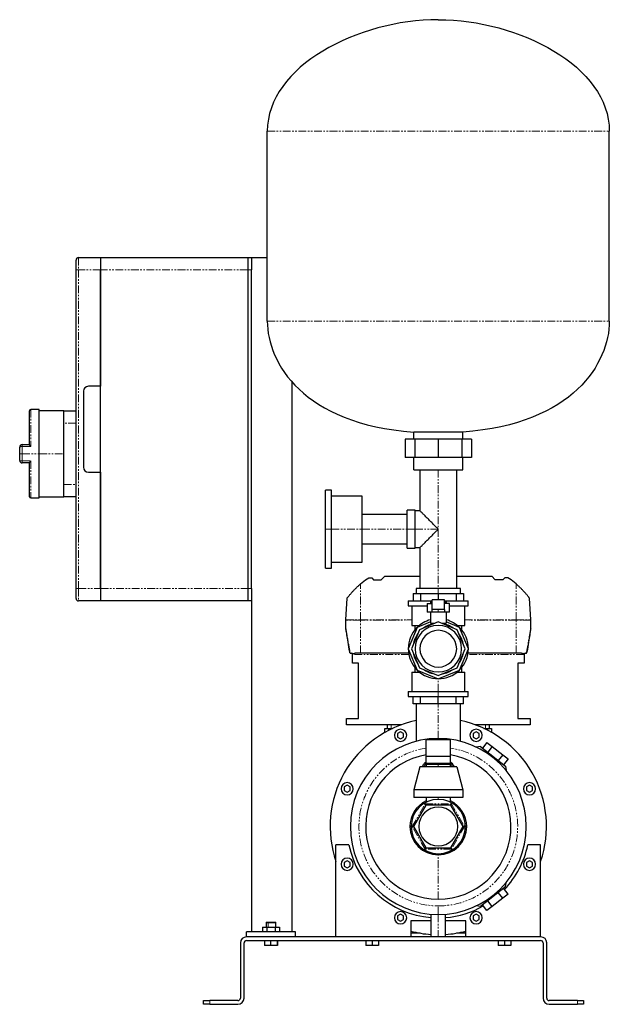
# Model space of a CAD drawing. Header units: millimetres. Extents: x 16 to 1275, y 26 to 829.
# Tile 3 of 3: x 794 to 1275, y 26 to 829. Entities that reach past the tile are written whole.
import ezdxf

# ---------------------------------------------------------------- set-up
doc = ezdxf.new("R2010")
doc.units = ezdxf.units.MM
doc.linetypes.add('PHANTOM', pattern=[12.7, 6.35, -1.27, 1.27, -1.27, 1.27, -1.27])

msp = doc.modelspace()

# ---------------------------------------------------------------- linework, layer by layer
at = {"color": 7, "linetype": 'Continuous', "lineweight": 25}
for p, q in [((996.21, 582.85), (996.21, 737.85)), ((1275.21, 582.85), (1275.21, 737.85)), ((842.21, 634.85), (860.21, 634.85)), ((860.21, 634.85), (860.21, 624.85)), ((860.21, 634.85), (980.21, 634.85)), ((980.21, 634.85), (980.21, 624.85)), ((980.21, 634.85), (983.21, 634.85)), ((983.21, 634.85), (996.21, 634.85)), ((983.21, 634.85), (983.21, 624.85)), ((840.21, 624.85), (840.21, 632.85)), ((840.21, 364.85), (840.21, 624.85)), ((860.21, 624.85), (860.21, 529.85)), ((860.21, 364.85), (860.21, 624.85)), ((980.21, 624.85), (980.21, 364.85)), ((983.21, 364.85), (983.21, 624.85)), ((1016.21, 533.67), (1016.21, 84.85)), ((846.21, 525.85), (846.21, 463.85)), ((860.21, 529.85), (850.21, 529.85)), ((802.21, 482.23), (802.21, 509.85)), ((810.21, 510.85), (803.21, 510.85)), ((810.21, 474.85), (810.21, 510.85)), ((830.21, 509.85), (810.21, 509.85)), ((830.21, 509.85), (840.21, 509.85)), ((830.21, 499.85), (830.21, 509.85)), ((830.21, 474.85), (830.21, 499.85)), ((1155.71, 492.54), (1115.71, 492.54)), ((1115.71, 486.85), (1115.71, 492.54)), ((1155.71, 486.85), (1155.71, 492.54)), ((796.21, 482.35), (802.21, 482.35)), ((1108.65, 486.85), (1108.65, 471.85)), ((1116.58, 486.85), (1108.65, 486.85)), ((1116.58, 486.85), (1116.58, 471.85)), ((1135.71, 486.85), (1116.58, 486.85)), ((1135.71, 486.85), (1135.71, 471.85)), ((1154.84, 486.85), (1135.71, 486.85)), ((1154.84, 486.85), (1154.84, 471.85)), ((1162.77, 486.85), (1154.84, 486.85)), ((1162.77, 486.85), (1162.77, 471.85)), ((794.21, 474.85), (794.21, 480.35)), ((794.21, 469.35), (794.21, 474.85)), ((810.21, 438.85), (810.21, 474.85)), ((830.21, 449.85), (830.21, 474.85)), ((802.21, 467.35), (796.21, 467.35)), ((802.21, 439.85), (802.21, 467.46)), ((1116.58, 471.85), (1108.65, 471.85)), ((1115.71, 461.85), (1115.71, 471.85)), ((1135.71, 471.85), (1116.58, 471.85)), ((1154.84, 471.85), (1135.71, 471.85)), ((1162.77, 471.85), (1154.84, 471.85)), ((1155.71, 461.85), (1155.71, 471.85)), ((850.21, 459.85), (860.21, 459.85)), ((860.21, 459.85), (860.21, 364.85)), ((1115.71, 461.85), (1155.71, 461.85)), ((1120.71, 461.85), (1120.71, 428.35)), ((1150.71, 364.85), (1150.71, 461.85)), ((830.21, 439.85), (830.21, 449.85)), ((1048.61, 445.15), (1043.61, 445.15)), ((1043.61, 413.35), (1043.61, 445.15)), ((1048.61, 413.35), (1048.61, 445.15)), ((803.21, 438.85), (810.21, 438.85)), ((810.21, 439.85), (830.21, 439.85)), ((840.21, 439.85), (830.21, 439.85)), ((1073.61, 440.15), (1048.61, 440.15)), ((1073.61, 413.35), (1073.61, 440.15)), ((1116.71, 428.85), (1110.21, 428.85)), ((1110.21, 413.35), (1110.21, 428.85)), ((1116.71, 413.35), (1116.71, 428.85)), ((1120.71, 428.35), (1116.71, 428.35)), ((1110.21, 425.35), (1073.61, 425.35)), ((1043.61, 381.55), (1043.61, 413.35)), ((1048.61, 381.55), (1048.61, 413.35)), ((1073.61, 386.55), (1073.61, 413.35)), ((1110.21, 397.85), (1110.21, 413.35)), ((1116.71, 397.85), (1116.71, 413.35)), ((1073.61, 401.35), (1110.21, 401.35)), ((1110.21, 397.85), (1116.71, 397.85)), ((1116.71, 398.35), (1120.71, 398.35)), ((1120.71, 398.35), (1120.71, 364.85)), ((1048.61, 386.55), (1073.61, 386.55)), ((1043.61, 381.55), (1048.61, 381.55)), ((1077.74, 372.92), (1078.98, 373.6)), ((1078.98, 373.6), (1081.47, 373.6)), ((1081.47, 373.6), (1082.95, 372.14)), ((1082.95, 372.14), (1089.23, 372.14)), ((1089.23, 372.14), (1092.03, 375.15)), ((1092.03, 375.15), (1120.71, 375.15)), ((1150.71, 375.15), (1179.39, 375.15)), ((1182.19, 372.14), (1179.39, 375.15)), ((1188.47, 372.14), (1182.19, 372.14)), ((1189.95, 373.6), (1188.47, 372.14)), ((1192.44, 373.6), (1189.95, 373.6)), ((1193.68, 372.92), (1192.44, 373.6)), ((840.21, 356.85), (840.21, 364.85)), ((860.21, 364.85), (860.21, 354.85)), ((980.21, 364.85), (980.21, 354.85)), ((983.21, 364.85), (983.21, 354.85)), ((1117.71, 364.85), (1117.71, 360.85)), ((1135.71, 364.85), (1117.71, 364.85)), ((1153.71, 364.85), (1135.71, 364.85)), ((1153.71, 360.85), (1153.71, 364.85)), ((860.21, 354.85), (842.21, 354.85)), ((980.21, 354.85), (860.21, 354.85)), ((983.21, 354.85), (980.21, 354.85)), ((983.21, 354.85), (983.21, 84.85)), ((1060.33, 339.27), (1061.26, 356.95)), ((1111.23, 354.85), (1111.23, 350.85)), ((1111.23, 354.85), (1130.71, 354.85)), ((1115.21, 360.85), (1115.21, 354.85)), ((1115.21, 360.85), (1121.21, 360.85)), ((1121.21, 360.85), (1121.21, 354.85)), ((1121.21, 360.85), (1135.71, 360.85)), ((1129.21, 354), (1129.21, 352.6)), ((1129.21, 354), (1130.71, 354)), ((1130.71, 347.93), (1130.71, 355.6)), ((1140.71, 355.6), (1130.71, 355.6)), ((1135.71, 360.85), (1135.71, 355.6)), ((1135.71, 360.85), (1150.21, 360.85)), ((1140.71, 347.93), (1140.71, 355.6)), ((1140.71, 354.85), (1160.19, 354.85)), ((1140.71, 354), (1142.21, 354)), ((1142.21, 354), (1142.21, 352.6)), ((1150.21, 360.85), (1150.21, 354.85)), ((1150.21, 360.85), (1156.21, 360.85)), ((1156.21, 360.85), (1156.21, 354.85)), ((1160.19, 350.85), (1160.19, 354.85)), ((1211.09, 339.27), (1210.16, 356.95)), ((1111.23, 350.85), (1126.71, 350.85)), ((1114.15, 350.85), (1114.15, 334.85)), ((1126.71, 352.6), (1126.71, 345.6)), ((1126.71, 352.6), (1130.71, 352.6)), ((1130.71, 345.6), (1126.71, 345.6)), ((1129.21, 345.6), (1129.21, 336.58)), ((1135.71, 347.93), (1130.71, 347.93)), ((1135.71, 345.6), (1130.71, 345.6)), ((1140.71, 347.93), (1135.71, 347.93)), ((1140.71, 345.6), (1135.71, 345.6)), ((1144.71, 352.6), (1140.71, 352.6)), ((1144.71, 345.6), (1140.71, 345.6)), ((1142.21, 345.6), (1142.21, 336.58)), ((1144.71, 345.6), (1144.71, 352.6)), ((1144.71, 350.85), (1160.19, 350.85)), ((1157.27, 334.85), (1157.27, 350.85)), ((1060.34, 332.36), (1060.33, 339.22)), ((1129.21, 337.71), (1118.35, 333.21)), ((1135.71, 337.71), (1120.25, 331.31)), ((1151.17, 331.31), (1135.71, 337.71)), ((1153.07, 333.21), (1142.21, 337.71)), ((1211.08, 332.36), (1211.09, 339.22)), ((1118.35, 333.21), (1111.16, 315.85)), ((1120.25, 331.31), (1113.85, 315.85)), ((1114.15, 334.85), (1120.24, 334.85)), ((1116.56, 334.85), (1116.56, 331.12)), ((1129.21, 336.58), (1132.97, 336.58)), ((1138.45, 336.58), (1142.21, 336.58)), ((1157.57, 315.85), (1151.17, 331.31)), ((1151.18, 334.85), (1157.27, 334.85)), ((1160.27, 315.85), (1153.07, 333.21)), ((1154.87, 331.12), (1154.87, 334.85)), ((1111.16, 315.85), (1118.35, 298.48)), ((1113.85, 315.85), (1120.25, 300.39)), ((1151.17, 300.39), (1157.57, 315.85)), ((1153.07, 298.48), (1160.27, 315.85)), ((1064.71, 312.15), (1064.4, 312.15)), ((1065.71, 304.15), (1065.71, 312.15)), ((1065.71, 312.15), (1065.88, 312.15)), ((1072.21, 312.15), (1067.85, 312.15)), ((1111.49, 312.15), (1072.21, 312.15)), ((1199.21, 312.15), (1159.93, 312.15)), ((1203.57, 312.15), (1199.21, 312.15)), ((1205.54, 312.15), (1205.71, 312.15)), ((1205.71, 312.15), (1205.71, 304.15)), ((1207.02, 312.15), (1206.71, 312.15)), ((1070.71, 304.15), (1065.71, 304.15)), ((1070.71, 258.85), (1070.71, 304.15)), ((1116.56, 300.57), (1116.56, 296.85)), ((1118.35, 298.48), (1135.71, 291.29)), ((1120.25, 300.39), (1135.71, 293.98)), ((1135.71, 293.98), (1151.17, 300.39)), ((1135.71, 291.29), (1153.07, 298.48)), ((1154.87, 296.85), (1154.87, 300.57)), ((1205.71, 304.15), (1200.71, 304.15)), ((1200.71, 304.15), (1200.71, 258.85)), ((1114.15, 296.85), (1114.15, 280.85)), ((1114.15, 296.85), (1120.24, 296.85)), ((1151.18, 296.85), (1157.27, 296.85)), ((1157.27, 280.85), (1157.27, 296.85)), ((1111.23, 280.85), (1111.23, 276.85)), ((1111.23, 280.85), (1135.71, 280.85)), ((1111.23, 276.85), (1135.71, 276.85)), ((1115.21, 270.85), (1115.21, 276.85)), ((1121.21, 270.85), (1121.21, 276.85)), ((1135.71, 280.85), (1160.19, 280.85)), ((1135.71, 276.85), (1160.19, 276.85)), ((1135.71, 270.85), (1135.71, 276.85)), ((1150.21, 270.85), (1150.21, 276.85)), ((1156.21, 270.85), (1156.21, 276.85)), ((1160.19, 276.85), (1160.19, 280.85)), ((1121.21, 270.85), (1115.21, 270.85)), ((1117.71, 270.85), (1117.71, 240.3)), ((1135.71, 270.85), (1121.21, 270.85)), ((1150.21, 270.85), (1135.71, 270.85)), ((1156.21, 270.85), (1150.21, 270.85)), ((1153.71, 240.3), (1153.71, 270.85)), ((1060.71, 253.85), (1060.71, 258.85)), ((1060.71, 258.85), (1070.71, 258.85)), ((1200.71, 258.85), (1210.71, 258.85)), ((1210.71, 258.85), (1210.71, 253.85)), ((1105.73, 253.85), (1060.71, 253.85)), ((1092.21, 247.63), (1092.21, 250.85)), ((1092.21, 250.85), (1095.21, 250.85)), ((1094.21, 250.85), (1094.21, 253.85)), ((1095.21, 250.85), (1098.45, 250.85)), ((1210.71, 253.85), (1165.69, 253.85)), ((1172.97, 250.85), (1176.21, 250.85)), ((1176.21, 250.85), (1179.21, 250.85)), ((1177.21, 253.85), (1177.21, 250.85)), ((1179.21, 250.85), (1179.21, 247.63)), ((1104.9, 248.11), (1102.4, 246.66)), ((1102.4, 246.66), (1102.4, 243.77)), ((1102.4, 243.77), (1104.9, 242.33)), ((1107.4, 246.66), (1104.9, 248.11)), ((1104.9, 242.33), (1107.4, 243.77)), ((1107.4, 243.77), (1107.4, 246.66)), ((1145.71, 241.42), (1125.71, 241.42)), ((1125.71, 228.09), (1125.71, 241.42)), ((1145.71, 228.09), (1145.71, 241.42)), ((1166.52, 248.11), (1164.02, 246.66)), ((1164.02, 246.66), (1164.02, 243.77)), ((1164.02, 243.77), (1166.52, 242.33)), ((1169.02, 246.66), (1166.52, 248.11)), ((1166.52, 242.33), (1169.02, 243.77)), ((1169.02, 243.77), (1169.02, 246.66)), ((1170.1, 235.98), (1166.69, 235.56)), ((1170.1, 235.98), (1190.59, 219.97)), ((1175.4, 239.46), (1171.7, 234.73)), ((1175.4, 239.46), (1179.72, 236.08)), ((1179.72, 236.08), (1176.02, 231.35)), ((1179.72, 236.08), (1188.36, 229.33)), ((1125.71, 221.5), (1125.71, 228.09)), ((1125.71, 228.09), (1145.71, 228.09)), ((1145.71, 221.5), (1145.71, 228.09)), ((1188.36, 229.33), (1184.67, 224.6)), ((1188.36, 229.33), (1192.68, 225.95)), ((1192.68, 225.95), (1188.99, 221.22)), ((1120.71, 219.5), (1115.71, 200.75)), ((1150.71, 219.5), (1120.71, 219.5)), ((1126.71, 222.5), (1125.71, 221.5)), ((1125.71, 221.5), (1125.71, 219.5)), ((1135.71, 221.5), (1125.71, 221.5)), ((1126.71, 222.5), (1135.71, 222.5)), ((1135.71, 222.5), (1144.71, 222.5)), ((1145.71, 221.5), (1135.71, 221.5)), ((1145.71, 221.5), (1144.71, 222.5)), ((1145.71, 219.5), (1145.71, 221.5)), ((1150.71, 219.5), (1155.71, 200.75)), ((1190.59, 219.97), (1191.01, 216.56)), ((1061.34, 204.54), (1058.84, 203.1)), ((1058.84, 203.1), (1058.84, 200.21)), ((1063.84, 203.1), (1061.34, 204.54)), ((1063.84, 200.21), (1063.84, 203.1)), ((1210.08, 204.54), (1207.58, 203.1)), ((1207.58, 203.1), (1207.58, 200.21)), ((1212.58, 203.1), (1210.08, 204.54)), ((1212.58, 200.21), (1212.58, 203.1)), ((1058.84, 200.21), (1061.34, 198.77)), ((1061.34, 198.77), (1063.84, 200.21)), ((1115.71, 200.75), (1115.71, 194.5)), ((1155.71, 200.75), (1115.71, 200.75)), ((1155.71, 194.5), (1115.71, 194.5)), ((1125.71, 194.5), (1125.71, 190.61)), ((1145.71, 190.61), (1145.71, 194.5)), ((1155.71, 200.75), (1155.71, 194.5)), ((1207.58, 200.21), (1210.08, 198.77)), ((1210.08, 198.77), (1212.58, 200.21)), ((1125.61, 188.35), (1115.5, 170.85)), ((1145.81, 188.35), (1125.61, 188.35)), ((1155.92, 170.85), (1145.81, 188.35)), ((1115.5, 170.85), (1125.61, 153.35)), ((1145.81, 153.35), (1155.92, 170.85)), ((1062.74, 155.85), (1052.21, 155.85)), ((1052.21, 80.85), (1052.21, 155.85)), ((1125.61, 153.35), (1145.81, 153.35)), ((1219.21, 155.85), (1208.68, 155.85)), ((1219.21, 80.85), (1219.21, 155.85)), ((1061.34, 142.93), (1058.84, 141.48)), ((1058.84, 141.48), (1058.84, 138.6)), ((1058.84, 138.6), (1061.34, 137.15)), ((1063.84, 141.48), (1061.34, 142.93)), ((1061.34, 137.15), (1063.84, 138.6)), ((1063.84, 138.6), (1063.84, 141.48)), ((1210.08, 142.93), (1207.58, 141.48)), ((1207.58, 141.48), (1207.58, 138.6)), ((1207.58, 138.6), (1210.08, 137.15)), ((1212.58, 141.48), (1210.08, 142.93)), ((1210.08, 137.15), (1212.58, 138.6)), ((1212.58, 138.6), (1212.58, 141.48)), ((1190.59, 121.72), (1170.1, 105.71)), ((1192.68, 115.74), (1188.99, 120.47)), ((1190.59, 121.72), (1191.01, 125.13)), ((1188.36, 112.36), (1184.67, 117.09)), ((1192.68, 115.74), (1188.36, 112.36)), ((1170.1, 105.71), (1166.69, 106.13)), ((1175.4, 102.23), (1171.7, 106.96)), ((1179.72, 105.61), (1175.4, 102.23)), ((1179.72, 105.61), (1176.02, 110.34)), ((1188.36, 112.36), (1179.72, 105.61)), ((1104.9, 99.36), (1102.4, 97.92)), ((1102.4, 97.92), (1102.4, 95.03)), ((1107.4, 97.92), (1104.9, 99.36)), ((1107.4, 95.03), (1107.4, 97.92)), ((1129.71, 99.35), (1129.71, 80.85)), ((1141.71, 80.85), (1141.71, 99.35)), ((1166.52, 99.36), (1164.02, 97.92)), ((1164.02, 97.92), (1164.02, 95.03)), ((1169.02, 97.92), (1166.52, 99.36)), ((1169.02, 95.03), (1169.02, 97.92)), ((992.28, 88.85), (992.28, 84.85)), ((992.28, 88.85), (995.75, 88.85)), ((995.51, 92.85), (995.21, 92.55)), ((995.21, 92.55), (995.21, 88.85)), ((995.21, 92.55), (997.02, 92.55)), ((995.51, 92.85), (997.19, 92.85)), ((995.75, 88.85), (995.75, 84.85)), ((995.75, 88.85), (1002.67, 88.85)), ((997.02, 92.55), (1003.21, 92.55)), ((997.19, 92.85), (1002.91, 92.85)), ((1002.67, 88.85), (1002.67, 84.85)), ((1002.67, 88.85), (1006.14, 88.85)), ((1003.21, 92.55), (1002.91, 92.85)), ((1003.21, 88.85), (1003.21, 92.55)), ((1006.14, 88.85), (1006.14, 84.85)), ((1102.4, 95.03), (1104.9, 93.59)), ((1104.9, 93.59), (1107.4, 95.03)), ((1129.71, 93.85), (1113.21, 93.85)), ((1113.21, 93.85), (1113.21, 80.85)), ((1158.21, 93.85), (1141.71, 93.85)), ((1158.21, 80.85), (1158.21, 93.85)), ((1164.02, 95.03), (1166.52, 93.59)), ((1166.52, 93.59), (1169.02, 95.03)), ((1019.21, 84.85), (979.21, 84.85)), ((979.21, 80.85), (979.21, 84.85)), ((1219.21, 80.85), (979.21, 80.85)), ((1019.21, 80.85), (1019.21, 84.85)), ((1120.91, 83.85), (1113.21, 83.85)), ((1158.21, 83.85), (1150.51, 83.85)), ((974.21, 75.85), (974.21, 30.85)), ((977.21, 30.85), (977.21, 75.85)), ((979.21, 77.85), (1219.21, 77.85)), ((993.86, 77.85), (993.86, 73.85)), ((998.88, 73.85), (993.86, 73.85)), ((998.88, 77.85), (998.88, 73.85)), ((1004.23, 73.85), (998.88, 73.85)), ((1004.23, 77.85), (1004.23, 73.85)), ((1004.56, 73.85), (1004.23, 73.85)), ((1004.56, 77.85), (1004.56, 73.85)), ((1076.51, 77.85), (1076.51, 73.85)), ((1081.71, 73.85), (1076.51, 73.85)), ((1081.71, 77.85), (1081.71, 73.85)), ((1086.91, 73.85), (1081.71, 73.85)), ((1086.91, 77.85), (1086.91, 73.85)), ((1184.51, 77.85), (1184.51, 73.85)), ((1189.71, 73.85), (1184.51, 73.85)), ((1189.71, 77.85), (1189.71, 73.85)), ((1194.91, 73.85), (1189.71, 73.85)), ((1194.91, 77.85), (1194.91, 73.85)), ((1221.21, 75.85), (1221.21, 30.85)), ((1224.21, 30.85), (1224.21, 75.85)), ((944.21, 25.85), (944.21, 28.85)), ((944.21, 28.85), (949.21, 28.85)), ((949.21, 25.85), (944.21, 25.85)), ((972.21, 28.85), (949.21, 28.85)), ((949.21, 25.85), (972.21, 25.85)), ((1249.21, 28.85), (1226.21, 28.85)), ((1226.21, 25.85), (1249.21, 25.85)), ((1249.21, 28.85), (1254.21, 28.85)), ((1254.21, 25.85), (1249.21, 25.85)), ((1254.21, 28.85), (1254.21, 25.85))]:
    msp.add_line(p, q, dxfattribs=at)
at = {"color": 8, "linetype": 'PHANTOM', "lineweight": 18}
for p, q in [((996.21, 737.85), (1275.21, 737.85)), ((842.21, 634.85), (842.21, 624.85)), ((842.21, 624.85), (840.21, 624.85)), ((842.21, 624.85), (842.21, 364.85)), ((860.21, 624.85), (842.21, 624.85)), ((980.21, 624.85), (860.21, 624.85)), ((983.21, 624.85), (980.21, 624.85)), ((996.21, 582.85), (1275.21, 582.85)), ((803.21, 510.85), (803.21, 480.67)), ((840.21, 499.85), (830.21, 499.85)), ((796.21, 482.35), (796.21, 480.67)), ((796.21, 474.85), (794.21, 474.85)), ((803.21, 480.67), (796.21, 480.67)), ((796.21, 480.67), (796.21, 474.85)), ((796.21, 474.85), (810.21, 474.85)), ((796.21, 474.85), (796.21, 469.02)), ((810.21, 474.85), (830.21, 474.85)), ((796.21, 469.02), (803.21, 469.02)), ((796.21, 467.35), (796.21, 469.02)), ((803.21, 469.02), (803.21, 438.85)), ((1135.71, 461.85), (1135.71, 413.35)), ((830.21, 449.85), (840.21, 449.85)), ((1043.61, 413.35), (1048.61, 413.35)), ((1048.61, 413.35), (1073.61, 413.35)), ((1073.61, 413.35), (1110.21, 413.35)), ((1110.21, 413.35), (1116.71, 413.35)), ((1116.71, 413.35), (1135.71, 413.35)), ((1135.71, 413.35), (1135.71, 364.85)), ((842.21, 364.85), (840.21, 364.85)), ((842.21, 364.85), (842.21, 354.85)), ((842.21, 364.85), (860.21, 364.85)), ((860.21, 364.85), (980.21, 364.85)), ((980.21, 364.85), (983.21, 364.85)), ((1072.21, 339.27), (1072.21, 368.63)), ((1135.71, 360.85), (1135.71, 364.85)), ((1199.21, 339.27), (1199.21, 368.63)), ((1135.71, 345.6), (1135.71, 347.93)), ((1060.33, 339.27), (1072.21, 339.27)), ((1072.21, 339.22), (1060.33, 339.22)), ((1072.21, 339.27), (1072.21, 339.22)), ((1072.21, 339.27), (1114.15, 339.27)), ((1114.15, 339.27), (1072.21, 339.22)), ((1072.21, 312.15), (1072.21, 339.22)), ((1157.27, 339.27), (1199.21, 339.27)), ((1199.21, 339.22), (1157.27, 339.27)), ((1199.21, 339.27), (1199.21, 339.22)), ((1199.21, 339.27), (1211.09, 339.27)), ((1211.09, 339.22), (1199.21, 339.22)), ((1199.21, 312.15), (1199.21, 339.22)), ((1111.67, 311.15), (1065.88, 311.15)), ((1205.54, 311.15), (1159.76, 311.15)), ((1135.71, 280.85), (1135.71, 291.29)), ((1135.71, 276.85), (1135.71, 280.85)), ((1135.71, 242.6), (1135.71, 270.85)), ((1095.21, 250.85), (1095.21, 249.25)), ((1097.21, 253.85), (1097.21, 250.85)), ((1174.21, 250.85), (1174.21, 253.85)), ((1176.21, 249.25), (1176.21, 250.85)), ((1135.71, 242.6), (1135.71, 241.42)), ((1135.71, 222.5), (1135.71, 221.5)), ((1135.71, 221.5), (1135.71, 219.5)), ((1135.71, 194.5), (1135.71, 193)), ((1114.35, 170.85), (1125.03, 189.35)), ((1125.03, 189.35), (1146.39, 189.35)), ((1146.39, 189.35), (1157.07, 170.85)), ((1125.03, 152.35), (1114.35, 170.85)), ((1157.07, 170.85), (1146.39, 152.35)), ((1146.39, 152.35), (1125.03, 152.35)), ((1135.71, 111.6), (1135.71, 147.7)), ((1135.71, 99.1), (1135.71, 106.1)), ((1135.71, 99.1), (1135.71, 80.85)), ((997.19, 92.85), (997.02, 92.55)), ((997.02, 88.85), (997.02, 92.55)), ((949.21, 28.85), (949.21, 25.85)), ((1249.21, 25.85), (1249.21, 28.85))]:
    msp.add_line(p, q, dxfattribs=at)
at = {"color": 7, "linetype": 'Continuous', "lineweight": 25, "flags": 128}
for points in [[(1065.88, 311.15), (1065.88, 311.71), (1065.88, 312.15)], [(1205.54, 312.15), (1205.54, 311.59), (1205.54, 311.15)], [(1124.05, 219.5), (1124.88, 221.06), (1125.71, 222.19)], [(1145.71, 222.19), (1146.54, 221.06), (1147.37, 219.5)]]:
    msp.add_lwpolyline(points, dxfattribs=at)
at = {"color": 7, "linetype": 'Continuous', "lineweight": 25}
for centre, radius, start, end in [((842.21, 632.85), 2, 90, 180), ((850.21, 525.85), 4, 90, 180), ((803.21, 509.85), 1, 90, 180), ((796.21, 480.35), 2, 90, 180), ((796.21, 469.35), 2, 180, 270), ((850.21, 463.85), 4, 180, 270), ((803.21, 439.85), 1, 180, 270), ((842.21, 356.85), 2, 180, 270), ((1061.33, 339.22), 1, 177, 180.1), ((1135.71, 315.85), 24.5, 105.38514, 134.68742), ((1135.71, 315.85), 24.5, 45.31258, 74.61486), ((1210.09, 339.22), 1, 359.9, 3), ((1061.34, 332.36), 1, 180.1, 189.05406), ((1135.71, 315.85), 24.5, 135.31258, 180), ((1135.71, 315.85), 18.97, 90, 270), ((1135.71, 315.85), 15, 90, 270), ((1135.71, 315.85), 20.73, 99.50736, 125.49264), ((1135.71, 315.85), 18.97, 270, 90), ((1135.71, 315.85), 15, 270, 90), ((1135.71, 315.85), 20.73, 54.50736, 80.49264), ((1135.71, 315.85), 24.5, 0, 44.68742), ((1210.08, 332.36), 1, 350.94594, 359.9), ((1135.71, 315.85), 20.73, 144.50736, 170.49264), ((1135.71, 315.85), 20.73, 9.50736, 35.49264), ((1135.71, 315.85), 24.5, 180, 224.68742), ((1135.71, 315.85), 24.5, 315.31258, 0), ((1135.71, 315.85), 20.73, 189.50736, 215.49264), ((1135.71, 315.85), 20.73, 324.50736, 350.49264), ((1135.71, 315.85), 24.5, 225.31258, 314.68742), ((1135.71, 315.85), 20.73, 234.50736, 260.49264), ((1135.71, 315.85), 20.73, 279.50736, 305.49264), ((1135.71, 170.85), 88.25, 101.76898, 198.88402), ((1135.71, 170.85), 88.25, 341.11598, 78.23102), ((1104.9, 245.22), 5, 90, 270), ((1104.9, 245.22), 5, 270, 90), ((1166.52, 245.22), 5, 90, 270), ((1166.52, 245.22), 5, 270, 90), ((1135.71, 170.85), 71.75, 90, 270), ((1135.71, 170.85), 71.75, 270, 90), ((1135.71, 170.85), 59.25, 99.71668, 270), ((1135.71, 170.85), 59.25, 270, 80.28332), ((1061.34, 201.65), 5, 90, 270), ((1061.34, 201.65), 5, 270, 90), ((1210.08, 201.65), 5, 90, 270), ((1210.08, 201.65), 5, 270, 90), ((1135.71, 170.85), 22.15, 0, 180), ((1135.71, 170.85), 23.15, 115.59236, 180), ((1135.71, 170.85), 15.88, 0, 180), ((1135.71, 170.85), 23.15, 0, 64.40764), ((1135.71, 170.85), 23.15, 180, 0), ((1135.71, 170.85), 22.15, 180, 0), ((1135.71, 170.85), 15.88, 180, 0), ((1135.71, 170.85), 74.5, 191.61546, 265.38057), ((1135.71, 170.85), 74.5, 316.46723, 348.38454), ((1061.34, 140.04), 5, 90, 270), ((1061.34, 140.04), 5, 270, 90), ((1210.08, 140.04), 5, 90, 270), ((1210.08, 140.04), 5, 270, 90), ((1135.71, 170.85), 74.5, 274.61943, 299.53277), ((1104.9, 96.47), 5, 90, 270), ((1104.9, 96.47), 5, 270, 90), ((1166.52, 96.47), 5, 90, 270), ((1166.52, 96.47), 5, 270, 90), ((979.21, 75.85), 5, 90, 180), ((1135.71, 170.85), 88.25, 255.22893, 266.10153), ((1135.71, 170.85), 88.25, 273.89847, 284.77107), ((1219.21, 75.85), 5, 0, 90), ((979.21, 75.85), 2, 90, 180), ((1219.21, 75.85), 2, 0, 90), ((972.21, 30.85), 5, 270, 0), ((972.21, 30.85), 2, 270, 0), ((1226.21, 30.85), 5, 180, 270), ((1226.21, 30.85), 2, 180, 270)]:
    msp.add_arc(centre, radius, start, end, dxfattribs=at)
at = {"color": 8, "linetype": 'PHANTOM', "lineweight": 18}
for centre, radius, start, end in [((795.72, 477.34), 3.37, 81.68985, 116.68782), ((795.72, 472.36), 3.37, 243.31218, 278.31015), ((1135.71, 170.85), 64.75, 98.88433, 270), ((1135.71, 170.85), 64.75, 270, 81.11567)]:
    msp.add_arc(centre, radius, start, end, dxfattribs=at)
at = {"color": 7, "linetype": 'Continuous', "lineweight": 25}
for points in [[(1135.71, 828.85), (1070.2, 828.85), (996.21, 790.99), (996.21, 737.85)], [(1135.71, 828.85), (1201.22, 828.85), (1275.21, 790.99), (1275.21, 737.85)], [(996.21, 582.85), (996.21, 549.26), (1025.4, 499.01), (1115.71, 492.54)], [(1275.21, 582.85), (1275.21, 549.26), (1246.02, 499.01), (1155.71, 492.54)], [(1072.21, 368.63), (1073.98, 370.14), (1075.83, 371.58), (1077.74, 372.92)], [(1199.21, 368.63), (1197.44, 370.14), (1195.59, 371.58), (1193.68, 372.92)]]:
    msp.add_open_spline(points, degree=3, dxfattribs=at)
for points, knots in [([(803.21, 480.67), (803.18, 480.71), (803.13, 480.79), (803.05, 480.9), (802.98, 480.99), (802.92, 481.08), (802.83, 481.21), (802.71, 481.38), (802.56, 481.6), (802.42, 481.79), (802.32, 481.95), (802.26, 482.07), (802.22, 482.17), (802.21, 482.21), (802.21, 482.23)], [0, 0, 0, 0, 0.063856, 0.120873, 0.171052, 0.214393, 0.250897, 0.383944, 0.499792, 0.631929, 0.749742, 0.839158, 0.922245, 1, 1, 1, 1]), ([(802.21, 467.46), (802.21, 467.47), (802.21, 467.49), (802.22, 467.53), (802.24, 467.57), (802.26, 467.62), (802.28, 467.67), (802.33, 467.76), (802.42, 467.9), (802.56, 468.1), (802.71, 468.31), (802.86, 468.53), (803.03, 468.77), (803.14, 468.93), (803.21, 469.02)], [0, 0, 0, 0, 0.038302, 0.077798, 0.118633, 0.160938, 0.20483, 0.250416, 0.368189, 0.500359, 0.616166, 0.749246, 0.853253, 1, 1, 1, 1]), ([(1135.71, 413.35), (1135.09, 413.97), (1134.42, 414.64), (1133.02, 416.04), (1132.28, 416.78), (1130.74, 418.31), (1129.95, 419.11), (1128.33, 420.73), (1127.51, 421.55), (1125.91, 423.15), (1125.13, 423.93), (1123.69, 425.37), (1123.03, 426.03), (1121.92, 427.13), (1121.47, 427.58), (1120.87, 428.19), (1120.71, 428.35), (1120.71, 428.35)], [0, 0, 0, 0, 0.125, 0.125, 0.25, 0.25, 0.375, 0.375, 0.5, 0.5, 0.625, 0.625, 0.75, 0.75, 0.875, 0.875, 1, 1, 1, 1]), ([(1120.71, 398.35), (1120.71, 398.35), (1120.87, 398.5), (1121.47, 399.11), (1121.92, 399.56), (1123.03, 400.66), (1123.69, 401.32), (1125.13, 402.77), (1125.91, 403.55), (1127.51, 405.15), (1128.33, 405.97), (1129.95, 407.58), (1130.74, 408.38), (1132.28, 409.91), (1133.02, 410.65), (1134.42, 412.06), (1135.09, 412.72), (1135.71, 413.35)], [0, 0, 0, 0, 0.125, 0.125, 0.25, 0.25, 0.375, 0.375, 0.5, 0.5, 0.625, 0.625, 0.75, 0.75, 0.875, 0.875, 1, 1, 1, 1]), ([(1061.26, 356.95), (1061.26, 356.95), (1061.26, 356.95), (1061.27, 356.97), (1061.28, 356.99), (1061.31, 357.02), (1061.34, 357.06), (1061.37, 357.1), (1061.41, 357.16), (1061.46, 357.22), (1061.52, 357.29), (1061.65, 357.47), (1061.93, 357.83), (1062.4, 358.44), (1062.97, 359.15), (1063.6, 359.91), (1064.3, 360.74), (1065.28, 361.86), (1066.36, 363.04), (1067.5, 364.22), (1068.39, 365.12), (1069.31, 366.01), (1070.1, 366.75), (1070.74, 367.34), (1071.23, 367.78), (1071.72, 368.21), (1072.05, 368.49), (1072.21, 368.63)], [0, 0, 0, 0, 0.012261, 0.024517, 0.03679, 0.049101, 0.06147, 0.073919, 0.086467, 0.099134, 0.11194, 0.124903, 0.185586, 0.250113, 0.310905, 0.375035, 0.436448, 0.500087, 0.624469, 0.68702, 0.74985, 0.812641, 0.875038, 0.906629, 0.937962, 0.969073, 1, 1, 1, 1]), ([(1210.16, 356.95), (1210.16, 356.95), (1210.16, 356.95), (1210.15, 356.97), (1210.14, 356.99), (1210.11, 357.02), (1210.09, 357.06), (1210.05, 357.1), (1210.01, 357.16), (1209.96, 357.22), (1209.91, 357.29), (1209.77, 357.47), (1209.5, 357.83), (1209.02, 358.43), (1208.45, 359.15), (1207.83, 359.9), (1207.13, 360.72), (1206.15, 361.85), (1205.06, 363.04), (1203.92, 364.23), (1203.01, 365.15), (1202.08, 366.04), (1201.29, 366.79), (1200.66, 367.36), (1200.16, 367.8), (1199.68, 368.22), (1199.36, 368.49), (1199.21, 368.63)], [0, 0, 0, 0, 0.012117, 0.024284, 0.036513, 0.048817, 0.061209, 0.073701, 0.086304, 0.09903, 0.111891, 0.124898, 0.184762, 0.250107, 0.309388, 0.375028, 0.433854, 0.500081, 0.624465, 0.68709, 0.749847, 0.817639, 0.875036, 0.908188, 0.940061, 0.970663, 1, 1, 1, 1]), ([(1130.71, 345.6), (1130.71, 345.65), (1130.71, 345.77), (1130.71, 345.97), (1130.71, 346.19), (1130.71, 346.45), (1130.71, 346.81), (1130.71, 347.31), (1130.71, 347.71), (1130.71, 347.93)], [0, 0, 0, 0, 0.078024, 0.167034, 0.26703, 0.378016, 0.499991, 0.726691, 1, 1, 1, 1]), ([(1140.71, 347.93), (1140.71, 347.71), (1140.71, 347.31), (1140.71, 346.75), (1140.71, 346.29), (1140.71, 345.91), (1140.71, 345.69), (1140.71, 345.6)], [0, 0, 0, 0, 0.273271, 0.500031, 0.697191, 0.863845, 1, 1, 1, 1]), ([(1063.42, 312.99), (1062.94, 315.95), (1062.51, 318.69), (1061.74, 323.49), (1061.41, 325.55), (1060.88, 328.88), (1060.68, 330.14), (1060.42, 331.8), (1060.35, 332.21), (1060.35, 332.21)], [0, 0, 0, 0, 0.25, 0.25, 0.5, 0.5, 0.75, 0.75, 1, 1, 1, 1]), ([(1211.07, 332.21), (1211.07, 332.21), (1211, 331.8), (1210.74, 330.14), (1210.54, 328.88), (1210.01, 325.55), (1209.68, 323.49), (1208.91, 318.69), (1208.48, 315.95), (1208.01, 312.99)], [0, 0, 0, 0, 0.25, 0.25, 0.5, 0.5, 0.75, 0.75, 1, 1, 1, 1]), ([(1063.82, 312.33), (1063.8, 312.35), (1063.76, 312.38), (1063.7, 312.43), (1063.64, 312.49), (1063.59, 312.56), (1063.53, 312.65), (1063.46, 312.79), (1063.43, 312.92), (1063.42, 312.99)], [0, 0, 0, 0, 0.086626, 0.179861, 0.279799, 0.386516, 0.500074, 0.708047, 1, 1, 1, 1]), ([(1063.82, 312.33), (1063.85, 312.32), (1063.89, 312.29), (1063.96, 312.25), (1064.03, 312.22), (1064.12, 312.18), (1064.25, 312.15), (1064.35, 312.15), (1064.4, 312.15)], [0, 0, 0, 0, 0.122868, 0.246677, 0.371874, 0.498896, 0.749993, 1, 1, 1, 1]), ([(1064.71, 312.15), (1064.74, 312.15), (1064.8, 312.14), (1064.88, 312.13), (1064.97, 312.11), (1065.08, 312.08), (1065.22, 312.01), (1065.38, 311.9), (1065.51, 311.75), (1065.61, 311.59), (1065.67, 311.44), (1065.7, 311.29), (1065.71, 311.2), (1065.71, 311.15)], [0, 0, 0, 0, 0.063651, 0.126215, 0.187999, 0.24932, 0.376603, 0.499168, 0.626689, 0.749488, 0.834198, 0.916869, 1, 1, 1, 1]), ([(1065.88, 311.15), (1065.89, 311.17), (1065.89, 311.21), (1065.9, 311.27), (1065.91, 311.34), (1065.93, 311.4), (1065.98, 311.49), (1066.05, 311.59), (1066.18, 311.73), (1066.39, 311.87), (1066.68, 312), (1067.02, 312.08), (1067.41, 312.14), (1067.7, 312.14), (1067.85, 312.15)], [0, 0, 0, 0, 0.0245368, 0.049076, 0.0739542, 0.0994948, 0.1259966, 0.1859708, 0.2515225, 0.3680358, 0.501642, 0.6497748, 0.8153779, 1, 1, 1, 1]), ([(1203.57, 312.15), (1203.65, 312.15), (1203.8, 312.14), (1204.02, 312.13), (1204.22, 312.11), (1204.41, 312.08), (1204.59, 312.04), (1204.8, 311.97), (1205.03, 311.87), (1205.24, 311.73), (1205.37, 311.59), (1205.45, 311.47), (1205.5, 311.36), (1205.53, 311.25), (1205.53, 311.18), (1205.54, 311.15)], [0, 0, 0, 0, 0.094728, 0.184559, 0.269641, 0.350151, 0.426298, 0.498329, 0.631989, 0.74862, 0.814171, 0.874223, 0.917752, 0.959181, 1, 1, 1, 1]), ([(1205.71, 311.15), (1205.71, 311.18), (1205.71, 311.23), (1205.72, 311.32), (1205.74, 311.41), (1205.77, 311.49), (1205.82, 311.61), (1205.91, 311.75), (1206.04, 311.9), (1206.2, 312.01), (1206.36, 312.09), (1206.54, 312.14), (1206.65, 312.14), (1206.71, 312.15)], [0, 0, 0, 0, 0.04998, 0.099445, 0.148935, 0.198989, 0.250127, 0.372663, 0.500009, 0.622642, 0.750113, 0.873459, 1, 1, 1, 1]), ([(1207.02, 312.15), (1207.05, 312.15), (1207.12, 312.15), (1207.22, 312.17), (1207.34, 312.2), (1207.46, 312.25), (1207.55, 312.3), (1207.6, 312.33)], [0, 0, 0, 0, 0.165947, 0.331948, 0.498952, 0.752221, 1, 1, 1, 1]), ([(1207.6, 312.33), (1207.62, 312.35), (1207.66, 312.38), (1207.72, 312.43), (1207.77, 312.49), (1207.83, 312.56), (1207.88, 312.63), (1207.92, 312.72), (1207.96, 312.81), (1207.99, 312.91), (1208, 312.97), (1208.01, 312.99)], [0, 0, 0, 0, 0.083688, 0.175725, 0.276068, 0.384596, 0.501121, 0.611615, 0.750604, 0.914631, 1, 1, 1, 1]), ([(1122.83, 219.5), (1123.06, 220.06), (1123.68, 221.61), (1124.92, 222.83), (1125.71, 223.61)], [0, 0, 0, 0, 0.364993, 1, 1, 1, 1]), ([(1145.71, 223.61), (1146.5, 222.83), (1147.73, 221.61), (1148.36, 220.06), (1148.59, 219.5)], [0, 0, 0, 0, 0.633802, 1, 1, 1, 1]), ([(1125.03, 189.35), (1125.1, 189.23), (1125.17, 189.1), (1125.31, 188.85), (1125.38, 188.74), (1125.49, 188.54), (1125.54, 188.47), (1125.59, 188.37), (1125.61, 188.35), (1125.61, 188.35)], [0, 0, 0, 0, 0.25, 0.25, 0.5, 0.5, 0.75, 0.75, 1, 1, 1, 1]), ([(1146.39, 189.35), (1146.32, 189.23), (1146.25, 189.1), (1146.11, 188.85), (1146.04, 188.74), (1145.93, 188.54), (1145.88, 188.47), (1145.83, 188.37), (1145.81, 188.35), (1145.81, 188.35)], [0, 0, 0, 0, 0.25, 0.25, 0.5, 0.5, 0.75, 0.75, 1, 1, 1, 1]), ([(1114.35, 170.85), (1114.48, 170.85), (1114.63, 170.85), (1114.92, 170.85), (1115.05, 170.85), (1115.28, 170.85), (1115.37, 170.85), (1115.48, 170.85), (1115.5, 170.85), (1115.5, 170.85)], [0, 0, 0, 0, 0.25, 0.25, 0.5, 0.5, 0.75, 0.75, 1, 1, 1, 1]), ([(1155.92, 170.85), (1155.92, 170.85), (1155.94, 170.85), (1156.05, 170.85), (1156.14, 170.85), (1156.37, 170.85), (1156.5, 170.85), (1156.79, 170.85), (1156.94, 170.85), (1157.07, 170.85)], [0, 0, 0, 0, 0.25, 0.25, 0.5, 0.5, 0.75, 0.75, 1, 1, 1, 1]), ([(1125.61, 153.35), (1125.61, 153.35), (1125.59, 153.32), (1125.54, 153.23), (1125.49, 153.15), (1125.38, 152.96), (1125.31, 152.84), (1125.17, 152.59), (1125.1, 152.46), (1125.03, 152.35)], [0, 0, 0, 0, 0.25, 0.25, 0.5, 0.5, 0.75, 0.75, 1, 1, 1, 1]), ([(1145.81, 153.35), (1145.81, 153.35), (1145.83, 153.32), (1145.88, 153.23), (1145.93, 153.15), (1146.04, 152.96), (1146.11, 152.84), (1146.25, 152.59), (1146.32, 152.46), (1146.39, 152.35)], [0, 0, 0, 0, 0.25, 0.25, 0.5, 0.5, 0.75, 0.75, 1, 1, 1, 1])]:
    msp.add_open_spline(points, degree=3, knots=knots, dxfattribs=at)
at = {"color": 8, "linetype": 'PHANTOM', "lineweight": 18}
for points, knots in [([(1060.34, 332.36), (1060.34, 332.36), (1060.34, 332.36), (1060.34, 332.34), (1060.35, 332.32), (1060.35, 332.28), (1060.36, 332.23), (1060.37, 332.17), (1060.38, 332.11), (1060.4, 332.03), (1060.41, 331.94), (1060.43, 331.84), (1060.45, 331.73), (1060.47, 331.61), (1060.49, 331.48), (1060.52, 331.34), (1060.54, 331.19), (1060.59, 330.93), (1060.66, 330.52), (1060.76, 329.93), (1060.88, 329.27), (1061.02, 328.44), (1061.2, 327.41), (1061.42, 326.16), (1061.66, 324.77), (1061.92, 323.3), (1062.19, 321.73), (1062.47, 320.1), (1062.78, 318.33), (1063.11, 316.45), (1063.46, 314.43), (1063.7, 313.04), (1063.82, 312.33)], [0, 0, 0, 0, 0.00637, 0.012775, 0.019248, 0.025819, 0.032517, 0.039372, 0.046409, 0.053651, 0.061121, 0.068839, 0.076824, 0.085091, 0.093656, 0.102532, 0.111731, 0.121263, 0.149437, 0.180467, 0.214478, 0.251568, 0.3053, 0.364788, 0.430127, 0.501388, 0.571107, 0.64615, 0.726541, 0.812303, 0.903451, 1, 1, 1, 1]), ([(1207.6, 312.33), (1207.67, 312.73), (1207.8, 313.51), (1208, 314.65), (1208.19, 315.77), (1208.38, 316.84), (1208.56, 317.88), (1208.73, 318.87), (1208.9, 319.83), (1209.06, 320.76), (1209.22, 321.64), (1209.36, 322.49), (1209.55, 323.56), (1209.77, 324.8), (1210.01, 326.19), (1210.22, 327.44), (1210.4, 328.47), (1210.55, 329.31), (1210.67, 329.98), (1210.77, 330.57), (1210.85, 331.01), (1210.9, 331.35), (1210.94, 331.58), (1210.98, 331.79), (1211.01, 331.97), (1211.04, 332.11), (1211.06, 332.22), (1211.07, 332.3), (1211.08, 332.35), (1211.08, 332.36), (1211.08, 332.36)], [0, 0, 0, 0, 0.053502, 0.105386, 0.155654, 0.204307, 0.251348, 0.296781, 0.340608, 0.382833, 0.423459, 0.462491, 0.499935, 0.571293, 0.636699, 0.696225, 0.749967, 0.787575, 0.821991, 0.853317, 0.88169, 0.897923, 0.913176, 0.927514, 0.941018, 0.953784, 0.965925, 0.977573, 0.988877, 1, 1, 1, 1])]:
    msp.add_open_spline(points, degree=3, knots=knots, dxfattribs=at)

doc.saveas('drawing.dxf')
